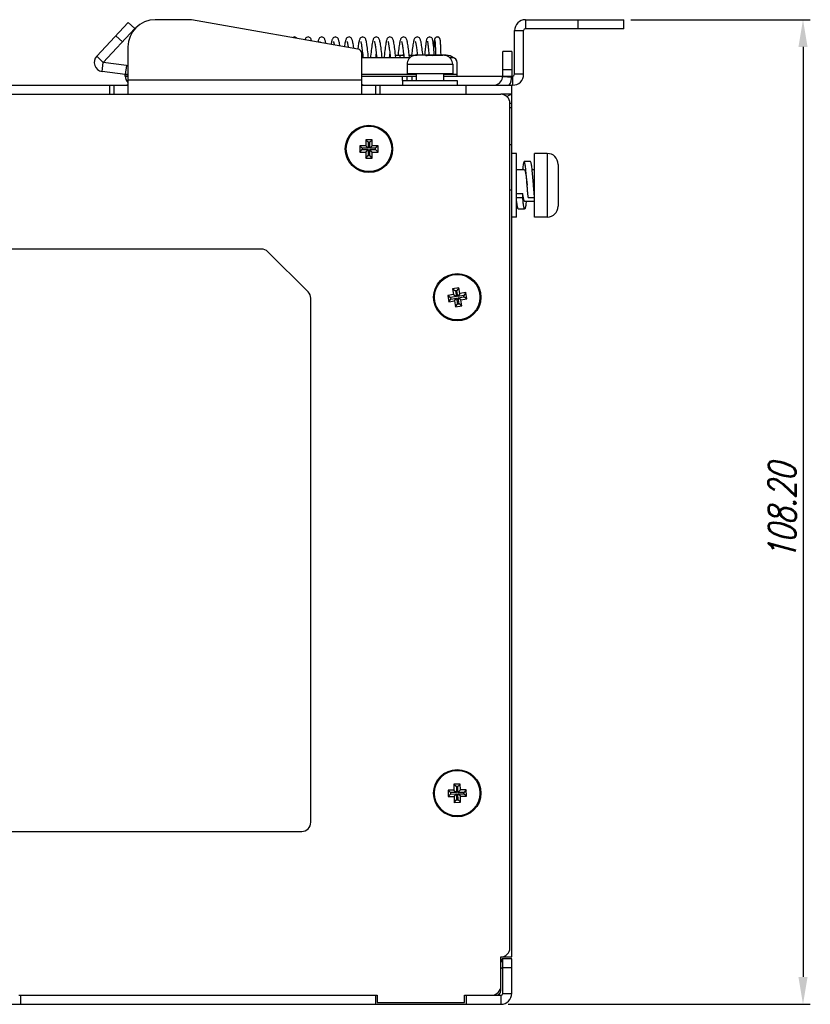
# Model space of a CAD drawing. Extents: x 844 to 1735, y -7 to 623.
# Tile 9 of 20: x 1258 to 1345, y 362 to 470. Entities that reach past the tile are written whole.
import ezdxf

# ---------------------------------------------------------------- set-up
doc = ezdxf.new("R2010")
doc.units = 0
doc.header["$LTSCALE"] = 2
doc.header["$MEASUREMENT"] = 0
doc.header["$PDMODE"] = 3
doc.layers.get('Defpoints').update_dxf_attribs({"linetype": 'CONTINUOUS'})
for name, color, linetype in [('3100320300-SDXF_CONTINUO61', 7, 'CONTINUOUS'), ('3105460500_DXF_CONTINUOU56', 7, 'CONTINUOUS'), ('3991140200_BDXF_CONTINUO48', 7, 'CONTINUOUS'), ('3991140300_CDXF_CONTINUO44', 7, 'CONTINUOUS'), ('3991141300_PDXF_CONTINUO45', 7, 'CONTINUOUS'), ('BACK_PLATE_2DXF_CONTINUO60', 7, 'CONTINUOUS'), ('FORM', 7, 'CONTINUOUS'), ('SCREW_M4_DXF_CONTINUOUS_51', 7, 'CONTINUOUS'), ('SNAP_DXF_CONTINUOUS_LINE', 7, 'CONTINUOUS'), ('SPRING_DXF_CONTINUOUS_LINE', 7, 'CONTINUOUS')]:
    doc.layers.add(name, color=color, linetype=linetype)
doc.styles.get("Standard").update_dxf_attribs({"font": 'txt.shx', "width": 0.75, "oblique": 15})
doc.dimstyles.get("Standard").update_dxf_attribs({"dimtxt": 0.18, "dimasz": 0.18, "dimexe": 0.18, "dimexo": 0.0625, "dimgap": 0.09, "dimtad": 0, "dimtih": 1, "dimtoh": 1, "dimdec": 4, "dimzin": 0, "dimdsep": 46, "dimtxsty": 'Standard', "dimcen": 0.09, "dimadec": 0, "dimazin": 0, "dimtfac": 1, "dimtdec": 4, "dimtofl": 0, "dimtmove": 0, "dimatfit": 3, "dimfxl": 0, "dimtolj": 1, "dimtzin": 0, "dimarcsym": 0})

# ---------------------------------------------------------------- blocks, each defined once
blk = doc.blocks.new('*D4')
at = {"layer": 'Defpoints', "color": 0}
for p in [(1324.39, 470.03), (1310.89, 361.83), (1344.1, 361.83)]:
    blk.add_point(p, dxfattribs=at)
at = {"layer": 'FORM', "color": 0, "lineweight": -2}
for p, q in [((1325.19, 470.03), (1344.9, 470.03)), ((1344.1, 467.03), (1344.1, 364.83)), ((1311.69, 361.83), (1344.9, 361.83))]:
    blk.add_line(p, q, dxfattribs=at)
at = {"layer": 'FORM', "color": 0}
for points in [[(1343.6, 467.03), (1344.6, 467.03), (1344.1, 470.03)], [(1343.6, 364.83), (1344.6, 364.83), (1344.1, 361.83)]]:
    blk.add_solid(points, dxfattribs=at)
at = {"layer": 'FORM', "color": 0, "insert": (1341.8, 415.93), "char_height": 3, "attachment_point": 5, "rotation": 90}
blk.add_mtext('\\A1;108.20', dxfattribs=at)

msp = doc.modelspace()

# ---------------------------------------------------------------- linework, layer by layer
at = {"layer": '3100320300-SDXF_CONTINUO61', "color": 7, "linetype": 'Continuous'}
for p, q in [((1301.292, 466.075), (1301.292, 466.082)), ((1301.501, 466.114), (1301.478, 466.111)), ((1301.501, 466.114), (1301.501, 466.114)), ((1302.595, 466.127), (1301.669, 466.127)), ((1302.595, 466.127), (1301.669, 466.127)), ((1302.71, 466.082), (1302.685, 466.085)), ((1302.74, 466.08), (1302.709, 466.082)), ((1302.775, 466.08), (1302.74, 466.08)), ((1302.879, 466.084), (1302.775, 466.08)), ((1302.79, 466.08), (1302.775, 466.08)), ((1302.79, 466.075), (1302.79, 466.08)), ((1303.185, 466.087), (1303.086, 466.088)), ((1303.382, 466.08), (1303.294, 466.084)), ((1303.382, 466.075), (1303.382, 466.08)), ((1303.4, 466.08), (1303.382, 466.08)), ((1303.435, 466.08), (1303.399, 466.08)), ((1303.466, 466.082), (1303.435, 466.08)), ((1304.504, 466.127), (1303.577, 466.127)), ((1303.577, 466.127), (1304.504, 466.127)), ((1304.672, 466.114), (1304.672, 466.114)), ((1304.782, 466.094), (1304.755, 466.099)), ((1304.816, 466.086), (1304.778, 466.094)), ((1304.828, 466.084), (1304.814, 466.087)), ((1304.838, 466.082), (1304.827, 466.084)), ((1304.85, 466.079), (1304.851, 466.079)), ((1304.88, 466.075), (1304.88, 466.082)), ((1300.586, 465.127), (1300.586, 464.127)), ((1300.586, 465.127), (1305.586, 465.127)), ((1305.586, 465.127), (1305.586, 464.127)), ((1300.086, 463.327), (1300.086, 462.827)), ((1300.086, 463.327), (1306.086, 463.327)), ((1300.586, 464.127), (1305.586, 464.127)), ((1301.586, 464.127), (1301.586, 463.327)), ((1304.586, 464.127), (1304.586, 463.327)), ((1306.086, 463.327), (1306.086, 462.827))]:
    msp.add_line(p, q, dxfattribs=at)
for points in [[(1301.356, 466.086), (1301.342, 466.083), (1301.331, 466.081), (1301.324, 466.08), (1301.322, 466.079)], [(1301.501, 466.114), (1301.47, 466.109), (1301.443, 466.104), (1301.418, 466.099), (1301.394, 466.094), (1301.356, 466.086)], [(1301.669, 466.127), (1301.619, 466.126), (1301.551, 466.121), (1301.501, 466.114)], [(1302.685, 466.085), (1302.667, 466.089), (1302.657, 466.092), (1302.655, 466.093)], [(1303.086, 466.088), (1302.989, 466.087), (1302.879, 466.084)], [(1303.382, 466.08), (1303.295, 466.084), (1303.184, 466.087)], [(1303.507, 466.09), (1303.49, 466.086), (1303.466, 466.082)], [(1303.516, 466.092), (1303.518, 466.093), (1303.517, 466.092), (1303.507, 466.09)], [(1304.672, 466.114), (1304.623, 466.121), (1304.555, 466.126), (1304.504, 466.127)], [(1304.763, 466.098), (1304.742, 466.102), (1304.72, 466.106), (1304.697, 466.11), (1304.672, 466.114)], [(1304.755, 466.099), (1304.73, 466.104), (1304.702, 466.109), (1304.7, 466.11)], [(1304.851, 466.079), (1304.846, 466.08), (1304.838, 466.082)]]:
    msp.add_lwpolyline(points, dxfattribs=at)
for centre, radius, start, end in [((1301.586, 465.127), 1, 107.26001, 180), ((1301.322, 465.988), 0.1, 76.61004, 107.09561), ((1301.324, 465.98), 0.101, 91.22681, 108.27391), ((1301.324, 465.981), 0.0992, 88.82496, 91.21728), ((1301.668, 465.043), 1.085, 96.04289, 98.8682), ((1301.669, 465.039), 1.088, 92.82135, 96.04374), ((1301.669, 465.033), 1.094, 89.99936, 92.82284), ((1302.595, 466.027), 0.1, 38.04501, 90), ((1302.717, 466.377), 0.3, 257.2836, 257.73058), ((1303.082, 460.604), 5.479, 89.95742, 93.05486), ((1303.09, 460.606), 5.477, 86.94466, 90.04308), ((1303.577, 466.027), 0.1, 90, 141.93663), ((1303.575, 466.015), 0.099, 127.28441, 130.57327), ((1303.576, 466.014), 0.101, 87.10657, 127.23926), ((1304.504, 465.033), 1.094, 87.13514, 90.00066), ((1304.504, 465.037), 1.09, 83.91746, 87.13428), ((1304.504, 465.043), 1.085, 81.13178, 83.91604), ((1304.851, 465.988), 0.1, 72.90439, 103.39074), ((1304.849, 465.981), 0.0992, 89.45866, 91.18352), ((1304.849, 465.98), 0.101, 71.72235, 89.4422), ((1304.586, 465.127), 1, 0, 72.73999)]:
    msp.add_arc(centre, radius, start, end, dxfattribs=at)
for points, start_tangent, end_tangent in [([(1301.335, 466.081), (1301.312, 466.076), (1301.297, 466.074), (1301.292, 466.075)], (-0.9767073, -0.214576), (-0.0080798, 0.9999674)), ([(1301.501, 466.114), (1301.452, 466.106), (1301.407, 466.097), (1301.367, 466.088), (1301.335, 466.081)], (-0.9880643, -0.1540422), (-0.9767073, -0.214576)), ([(1302.651, 466.084), (1302.619, 466.094), (1302.598, 466.104), (1302.592, 466.114)], (-0.9754687, 0.2201383), (0.0833735, 0.9965184)), ([(1302.592, 466.114), (1302.593, 466.122), (1302.594, 466.126), (1302.595, 466.127)], (0.0814027, 0.9966813), (1, 0.0000114)), ([(1302.592, 466.114), (1302.629, 466.109), (1302.662, 466.09)], (0.9987736, 0.0495097), (0.7595162, -0.6504883)), ([(1302.79, 466.075), (1302.74, 466.074), (1302.692, 466.078), (1302.653, 466.084)], (-0.9985213, -0.0543627), (-0.9771563, 0.212522)), ([(1303.505, 466.081), (1303.467, 466.076), (1303.426, 466.074), (1303.382, 466.075)], (-0.9859773, -0.1668793), (-0.9985208, 0.0543708)), ([(1303.581, 466.114), (1303.576, 466.106), (1303.561, 466.097), (1303.537, 466.088), (1303.505, 466.081)], (0.0818593, -0.9966439), (-0.9859773, -0.1668793)), ([(1303.577, 466.127), (1303.579, 466.126), (1303.58, 466.122), (1303.581, 466.114)], (1, -0.0000121), (0.0814024, -0.9966813)), ([(1304.849, 466.078), (1304.823, 466.084), (1304.78, 466.094), (1304.729, 466.104), (1304.672, 466.114)], (-0.9831917, 0.1825765), (-0.9880885, 0.1538866)), ([(1304.88, 466.075), (1304.874, 466.074), (1304.854, 466.078), (1304.849, 466.078)], (-0.0079163, -0.9999687), (-0.9831917, 0.1825765))]:
    msp.add_spline(points, degree=3, dxfattribs=dict(at, start_tangent=start_tangent, end_tangent=end_tangent))
at = {"layer": '3105460500_DXF_CONTINUOU56', "color": 7, "linetype": 'Continuous'}
for p, q in [((1296.736, 456.827), (1296.036, 456.827)), ((1296.036, 456.827), (1296.036, 456.177)), ((1296.036, 456.827), (1296.304, 456.559)), ((1296.736, 456.827), (1296.468, 456.559)), ((1296.736, 456.177), (1296.736, 456.827)), ((1296.036, 456.177), (1295.386, 456.177)), ((1295.386, 456.177), (1295.386, 455.477)), ((1295.386, 456.177), (1295.654, 455.909)), ((1295.386, 455.477), (1295.654, 455.745)), ((1296.304, 455.909), (1295.654, 455.909)), ((1295.654, 455.909), (1295.654, 455.745)), ((1295.654, 455.745), (1296.304, 455.745)), ((1296.036, 456.177), (1296.304, 455.909)), ((1296.036, 455.477), (1296.304, 455.745)), ((1296.468, 456.559), (1296.304, 456.559)), ((1296.304, 456.559), (1296.304, 455.909)), ((1296.304, 455.745), (1296.304, 455.095)), ((1296.468, 455.909), (1296.468, 456.559)), ((1296.736, 456.177), (1296.468, 455.909)), ((1297.118, 455.909), (1296.468, 455.909)), ((1296.468, 455.745), (1297.118, 455.745)), ((1296.468, 455.095), (1296.468, 455.745)), ((1296.736, 455.477), (1296.468, 455.745)), ((1297.386, 456.177), (1296.736, 456.177)), ((1297.386, 456.177), (1297.118, 455.909)), ((1297.118, 455.745), (1297.118, 455.909)), ((1297.386, 455.477), (1297.118, 455.745)), ((1297.386, 455.477), (1297.386, 456.177)), ((1295.386, 455.477), (1296.036, 455.477)), ((1296.036, 455.477), (1296.036, 454.827)), ((1296.036, 454.827), (1296.304, 455.095)), ((1296.036, 454.827), (1296.736, 454.827)), ((1296.304, 455.095), (1296.468, 455.095)), ((1296.736, 454.827), (1296.468, 455.095)), ((1296.736, 455.477), (1297.386, 455.477)), ((1296.736, 454.827), (1296.736, 455.477)), ((1306.272, 440.57), (1305.581, 440.458)), ((1305.581, 440.458), (1305.888, 440.237)), ((1305.581, 440.458), (1305.685, 439.817)), ((1306.272, 440.57), (1306.05, 440.263)), ((1306.376, 439.929), (1306.272, 440.57)), ((1305.685, 439.817), (1305.043, 439.713)), ((1305.043, 439.713), (1305.351, 439.491)), ((1305.043, 439.713), (1305.155, 439.022)), ((1305.155, 439.022), (1305.377, 439.329)), ((1305.992, 439.595), (1305.351, 439.491)), ((1305.351, 439.491), (1305.377, 439.329)), ((1305.377, 439.329), (1306.018, 439.433)), ((1305.685, 439.817), (1305.992, 439.595)), ((1305.797, 439.126), (1306.018, 439.433)), ((1306.05, 440.263), (1305.888, 440.237)), ((1305.888, 440.237), (1305.992, 439.595)), ((1306.018, 439.433), (1306.122, 438.792)), ((1306.154, 439.621), (1306.05, 440.263)), ((1306.376, 439.929), (1306.154, 439.621)), ((1306.796, 439.725), (1306.154, 439.621)), ((1306.18, 439.459), (1306.822, 439.563)), ((1306.488, 439.238), (1306.18, 439.459)), ((1306.284, 438.818), (1306.18, 439.459)), ((1307.018, 440.033), (1306.376, 439.929)), ((1306.488, 439.238), (1307.129, 439.342)), ((1307.018, 440.033), (1306.796, 439.725)), ((1306.822, 439.563), (1306.796, 439.725)), ((1307.129, 439.342), (1306.822, 439.563)), ((1307.129, 439.342), (1307.018, 440.033)), ((1305.155, 439.022), (1305.797, 439.126)), ((1305.797, 439.126), (1305.901, 438.484)), ((1305.901, 438.484), (1306.122, 438.792)), ((1305.901, 438.484), (1306.592, 438.596)), ((1306.122, 438.792), (1306.284, 438.818)), ((1306.592, 438.596), (1306.284, 438.818)), ((1306.592, 438.596), (1306.488, 439.238)), ((1305.731, 385.372), (1305.081, 385.362)), ((1305.081, 385.362), (1305.353, 385.098)), ((1305.081, 385.362), (1305.092, 384.662)), ((1306.421, 386.032), (1305.721, 386.022)), ((1305.721, 386.022), (1305.993, 385.758)), ((1305.721, 386.022), (1305.731, 385.372)), ((1305.731, 385.372), (1306.003, 385.108)), ((1306.157, 385.761), (1305.993, 385.758)), ((1305.993, 385.758), (1306.003, 385.108)), ((1306.421, 386.032), (1306.157, 385.761)), ((1306.167, 385.111), (1306.157, 385.761)), ((1306.431, 385.383), (1306.167, 385.111)), ((1306.431, 385.383), (1306.421, 386.032)), ((1307.081, 385.392), (1306.431, 385.383)), ((1307.081, 385.392), (1306.817, 385.12)), ((1307.092, 384.692), (1307.081, 385.392)), ((1305.092, 384.662), (1305.356, 384.934)), ((1305.092, 384.662), (1305.742, 384.672)), ((1306.003, 385.108), (1305.353, 385.098)), ((1305.353, 385.098), (1305.356, 384.934)), ((1305.356, 384.934), (1306.006, 384.944)), ((1305.742, 384.672), (1306.006, 384.944)), ((1305.742, 384.672), (1305.751, 384.022)), ((1305.751, 384.022), (1306.015, 384.294)), ((1306.006, 384.944), (1306.015, 384.294)), ((1306.015, 384.294), (1306.179, 384.297)), ((1306.817, 385.12), (1306.167, 385.111)), ((1306.17, 384.946), (1306.82, 384.956)), ((1306.442, 384.683), (1306.17, 384.946)), ((1306.179, 384.297), (1306.17, 384.946)), ((1306.451, 384.033), (1306.179, 384.297)), ((1306.442, 384.683), (1307.092, 384.692)), ((1306.451, 384.033), (1306.442, 384.683)), ((1306.82, 384.956), (1306.817, 385.12)), ((1307.092, 384.692), (1306.82, 384.956)), ((1305.751, 384.022), (1306.451, 384.033))]:
    msp.add_line(p, q, dxfattribs=at)
for centre in [(1296.386, 455.827), (1306.086, 439.527), (1306.086, 385.027)]:
    msp.add_circle(centre, 2.5, dxfattribs=at)
at = {"layer": '3991140200_BDXF_CONTINUO48', "color": 7, "linetype": 'Continuous'}
for p, q in [((1312.086, 461.827), (1310.886, 461.827)), ((1312.086, 367.027), (1312.086, 461.827)), ((1312.086, 460.827), (1311.886, 460.827)), ((1312.086, 460.327), (1311.886, 460.327)), ((1311.886, 456.327), (1312.086, 456.327)), ((1311.886, 451.327), (1312.086, 451.327)), ((1310.886, 367.027), (1312.086, 367.027))]:
    msp.add_line(p, q, dxfattribs=at)
at = {"layer": '3991140200_BDXF_CONTINUO48', "color": 3, "linetype": 'Continuous'}
msp.add_line((1310.886, 363.327), (1310.886, 363.827), dxfattribs=at)
at = {"layer": '3991140200_BDXF_CONTINUO48', "color": 7, "linetype": 'Continuous'}
msp.add_arc((1311.586, 369.027), 2, 258.34274, 270, dxfattribs=at)
at = {"layer": '3991140200_BDXF_CONTINUO48', "color": 3, "linetype": 'Continuous'}
msp.add_arc((1310.386, 363.327), 0.5, 270, 0, dxfattribs=at)
at = {"layer": '3991140200_BDXF_CONTINUO48', "color": 7, "linetype": 'Continuous', "start_tangent": (0.7069499, 0.7072636), "end_tangent": (1, 0)}
msp.add_spline([(1311.558, 461.552), (1311.636, 461.625), (1311.786, 461.736), (1311.936, 461.804), (1312.086, 461.827)], degree=3, dxfattribs=at)
at = {"layer": '3991140300_CDXF_CONTINUO44', "color": 3, "linetype": 'Continuous'}
for p, q in [((1194.086, 461.827), (1310.886, 461.827)), ((1311.886, 368.027), (1311.886, 460.827)), ((1284.572, 444.827), (1216.986, 444.827)), ((1285.279, 444.534), (1289.693, 440.12)), ((1289.986, 381.827), (1289.986, 439.413)), ((1216.986, 380.827), (1288.986, 380.827)), ((1310.886, 363.827), (1310.886, 367.027)), ((1257.886, 362.827), (1297.286, 362.827)), ((1297.286, 362.827), (1297.286, 362.027)), ((1306.886, 362.827), (1309.886, 362.827)), ((1306.886, 362.027), (1306.886, 362.827)), ((1297.286, 362.027), (1306.886, 362.027))]:
    msp.add_line(p, q, dxfattribs=at)
for centre in [(1296.386, 455.827), (1306.086, 439.527), (1306.086, 385.027)]:
    msp.add_circle(centre, 2.6, dxfattribs=at)
for centre, start, end in [((1310.886, 460.827), 0, 90), ((1284.572, 443.827), 45, 90), ((1288.986, 439.413), 0, 45), ((1288.986, 381.827), 270, 0), ((1310.886, 368.027), 270, 0), ((1309.886, 363.827), 270, 0)]:
    msp.add_arc(centre, 1, start, end, dxfattribs=at)
at = {"layer": '3991141300_PDXF_CONTINUO45', "color": 7, "linetype": 'Continuous'}
for p, q in [((1311.012, 366.827), (1310.886, 366.514)), ((1311.058, 366.815), (1311.012, 366.827)), ((1311.086, 366.823), (1311.045, 366.823)), ((1312.086, 366.827), (1311.086, 366.827)), ((1312.086, 363.027), (1312.086, 366.827)), ((1312.086, 365.827), (1311.086, 365.827)), ((1258.086, 362.827), (1258.086, 361.827)), ((1297.086, 362.827), (1297.086, 361.827)), ((1307.086, 362.827), (1307.086, 361.827)), ((1310.886, 362.827), (1310.886, 361.827)), ((1311.086, 363.027), (1312.086, 363.027)), ((1195.286, 361.827), (1310.886, 361.827))]:
    msp.add_line(p, q, dxfattribs=at)
at = {"layer": '3991141300_PDXF_CONTINUO45', "color": 3, "linetype": 'Continuous'}
for p, q in [((1311.072, 366.798), (1310.886, 366.412)), ((1311.086, 363.027), (1311.086, 366.827)), ((1258.086, 362.827), (1297.086, 362.827)), ((1307.086, 362.827), (1310.886, 362.827))]:
    msp.add_line(p, q, dxfattribs=at)
for centre, radius, start, end in [((1311.086, 367.013), 1.2, 260.39736, 261.78679), ((1310.886, 365.627), 0.2, 27.33319, 81.78679), ((1310.886, 363.027), 0.2, 270, 0)]:
    msp.add_arc(centre, radius, start, end, dxfattribs=at)
at = {"layer": '3991141300_PDXF_CONTINUO45', "color": 7, "linetype": 'Continuous'}
msp.add_arc((1310.886, 363.027), 1.2, 270, 0, dxfattribs=at)
at = {"layer": 'BACK_PLATE_2DXF_CONTINUO60', "color": 7, "linetype": 'Continuous'}
for p, q in [((1276.886, 470.027), (1272.886, 470.027)), ((1295.173, 466.803), (1276.886, 470.027)), ((1269.886, 467.027), (1269.886, 461.827)), ((1312.086, 466.527), (1311.086, 466.527)), ((1312.086, 466.527), (1312.086, 463.827)), ((1295.586, 461.827), (1295.586, 466.31)), ((1299.786, 466.127), (1299.786, 465.827)), ((1304.886, 466.127), (1304.886, 466.083)), ((1312.086, 464.527), (1311.086, 464.527)), ((1269.886, 463.427), (1295.586, 463.427)), ((1311.085, 463.774), (1312.083, 463.72)), ((1311.086, 463.827), (1312.086, 463.827)), ((1267.886, 461.827), (1267.886, 462.827)), ((1268.386, 461.827), (1268.386, 462.827)), ((1297.086, 462.827), (1297.086, 461.827)), ((1297.586, 462.827), (1297.586, 461.827)), ((1307.086, 461.827), (1307.086, 462.827)), ((1312.086, 461.827), (1312.086, 462.827))]:
    msp.add_line(p, q, dxfattribs=at)
at = {"layer": 'BACK_PLATE_2DXF_CONTINUO60', "color": 3, "linetype": 'Continuous'}
for p, q in [((1311.086, 463.827), (1311.086, 466.527)), ((1299.304, 466.127), (1300.201, 466.127)), ((1300.804, 466.127), (1301.669, 466.127)), ((1303.577, 466.127), (1302.595, 466.127)), ((1304.886, 466.127), (1304.504, 466.127)), ((1234.386, 462.827), (1269.886, 462.827)), ((1295.586, 462.827), (1312.086, 462.827))]:
    msp.add_line(p, q, dxfattribs=at)
at = {"layer": 'BACK_PLATE_2DXF_CONTINUO60', "color": 7, "linetype": 'Continuous'}
for centre, radius, start, end in [((1272.886, 467.027), 3, 90, 180), ((1295.086, 466.31), 0.5, 0, 80), ((1310.086, 463.827), 2, 329.8017, 0)]:
    msp.add_arc(centre, radius, start, end, dxfattribs=at)
at = {"layer": 'BACK_PLATE_2DXF_CONTINUO60', "color": 3, "linetype": 'Continuous'}
for centre, radius, start, end in [((1304.886, 464.927), 1.2, 48.24971, 90), ((1310.086, 463.827), 1, 280.86539, 0)]:
    msp.add_arc(centre, radius, start, end, dxfattribs=at)
for points, start_tangent, end_tangent in [([(1269.719, 462.832), (1269.811, 462.852), (1269.868, 462.891)], (0.9950335, 0.0995409), (0.5971211, 0.8021511)), ([(1295.754, 462.832), (1295.661, 462.852), (1295.605, 462.891)], (-0.9950335, 0.0995409), (-0.5971211, 0.8021511))]:
    msp.add_spline(points, degree=3, dxfattribs=dict(at, start_tangent=start_tangent, end_tangent=end_tangent))
at = {"layer": 'SCREW_M4_DXF_CONTINUOUS_51', "color": 7, "linetype": 'Continuous'}
for p, q in [((1312.586, 455.327), (1312.086, 455.327)), ((1312.586, 448.327), (1312.586, 455.327)), ((1315.986, 455.327), (1314.586, 455.327)), ((1314.586, 448.327), (1314.586, 455.327)), ((1315.986, 455.327), (1315.986, 448.327)), ((1312.586, 453.577), (1313.449, 453.577)), ((1314.149, 454.427), (1313.449, 454.427)), ((1314.321, 453.577), (1314.586, 453.577)), ((1317.186, 454.127), (1317.186, 449.527)), ((1312.586, 450.925), (1313.286, 450.925)), ((1312.586, 450.487), (1313.286, 450.487)), ((1313.286, 450.487), (1313.286, 450.925)), ((1313.886, 450.487), (1314.586, 450.487)), ((1312.586, 450.077), (1312.627, 450.077)), ((1312.799, 449.227), (1313.499, 449.227)), ((1313.499, 450.077), (1314.586, 450.077)), ((1312.586, 448.327), (1312.086, 448.327)), ((1315.986, 448.327), (1314.586, 448.327))]:
    msp.add_line(p, q, dxfattribs=at)
for centre, start, end in [((1315.986, 454.127), 360, 90), ((1315.986, 449.527), 270, 0)]:
    msp.add_arc(centre, 1.2, start, end, dxfattribs=at)
for points, start_tangent, end_tangent in [([(1313.45, 454.422), (1313.431, 454.418), (1313.399, 454.351), (1313.366, 454.221), (1313.334, 454.033), (1313.301, 453.791), (1313.277, 453.577)], (-0.9979725, -0.0636467), (-0.1059751, -0.9943688)), ([(1313.449, 453.577), (1313.452, 453.577), (1313.488, 453.547), (1313.524, 453.464), (1313.56, 453.331), (1313.596, 453.153), (1313.632, 452.936), (1313.668, 452.683), (1313.705, 452.403), (1313.741, 452.106), (1313.774, 451.827)], (0.9957263, 0.0923538), (0.1174116, -0.9930833)), ([(1313.774, 451.827), (1313.756, 452.052), (1313.724, 452.454), (1313.691, 452.841), (1313.659, 453.204), (1313.626, 453.532), (1313.594, 453.818), (1313.561, 454.055), (1313.529, 454.237), (1313.496, 454.36), (1313.464, 454.421), (1313.45, 454.422)], (-0.0793284, 0.9968485), (-0.9979725, -0.0636467)), ([(1314.474, 451.827), (1314.456, 452.052), (1314.424, 452.454), (1314.391, 452.841), (1314.359, 453.204), (1314.326, 453.532), (1314.294, 453.818), (1314.261, 454.055), (1314.229, 454.237), (1314.196, 454.36), (1314.164, 454.421), (1314.15, 454.422)], (-0.0793284, 0.9968485), (-0.9979725, -0.0636467)), ([(1313.886, 450.487), (1313.854, 450.852), (1313.821, 451.241), (1313.789, 451.644), (1313.774, 451.827)], (-0.0924799, 0.9957146), (-0.0793284, 0.9968485)), ([(1314.586, 450.487), (1314.554, 450.852), (1314.521, 451.241), (1314.489, 451.644), (1314.474, 451.827)], (-0.0924799, 0.9957146), (-0.0793284, 0.9968485)), ([(1314.586, 450.925), (1314.55, 451.2), (1314.514, 451.497), (1314.477, 451.804), (1314.474, 451.827)], (-0.1366948, 0.9906132), (-0.1174116, 0.9930833)), ([(1312.8, 449.232), (1312.781, 449.237), (1312.749, 449.304), (1312.716, 449.433), (1312.684, 449.621), (1312.651, 449.864), (1312.619, 450.155), (1312.586, 450.487)], (-0.9979725, 0.0636467), (-0.0924799, 0.9957146)), ([(1313.499, 450.078), (1313.468, 450.098), (1313.432, 450.17), (1313.396, 450.292), (1313.359, 450.463), (1313.323, 450.678), (1313.286, 450.925)], (-0.9911682, 0.1326107), (-0.1366948, 0.9906132)), ([(1313.5, 449.232), (1313.481, 449.237), (1313.449, 449.304), (1313.416, 449.433), (1313.384, 449.621), (1313.351, 449.864), (1313.319, 450.155), (1313.286, 450.487)], (-0.9979725, 0.0636467), (-0.0924799, 0.9957146)), ([(1313.672, 450.077), (1313.644, 449.837), (1313.611, 449.6), (1313.579, 449.417), (1313.546, 449.294), (1313.514, 449.234), (1313.5, 449.232)], (-0.1061084, -0.9943546), (-0.9979725, 0.0636467))]:
    msp.add_spline(points, degree=3, dxfattribs=dict(at, start_tangent=start_tangent, end_tangent=end_tangent))
at = {"layer": 'SNAP_DXF_CONTINUOUS_LINE', "color": 7, "linetype": 'Continuous'}
for p, q in [((1266.45, 466.018), (1269.914, 469.732)), ((1270.645, 469.05), (1269.914, 469.732)), ((1313.586, 470.027), (1313.586, 469.027)), ((1319.386, 469.027), (1319.386, 470.027)), ((1324.386, 469.027), (1324.386, 470.027)), ((1312.386, 468.827), (1313.386, 468.827)), ((1313.386, 464.027), (1313.386, 468.827)), ((1324.386, 469.027), (1313.586, 469.027)), ((1269.281, 467.588), (1268.55, 468.27)), ((1266.45, 466.018), (1267.181, 465.336)), ((1267.042, 464.345), (1267.181, 465.336)), ((1269.586, 463.988), (1267.042, 464.345)), ((1269.726, 464.978), (1269.586, 463.988)), ((1269.586, 463.827), (1269.586, 463.988)), ((1269.886, 463.988), (1269.586, 463.988)), ((1269.586, 463.847), (1269.886, 463.847)), ((1269.586, 463.827), (1269.886, 463.827)), ((1300.086, 463.327), (1300.086, 463.827)), ((1300.586, 463.327), (1300.586, 463.827)), ((1301.086, 463.827), (1301.086, 463.327)), ((1312.186, 462.827), (1312.186, 463.827)), ((1313.386, 464.027), (1312.386, 464.027)), ((1312.186, 462.827), (1312.086, 462.827))]:
    msp.add_line(p, q, dxfattribs=at)
at = {"layer": 'SNAP_DXF_CONTINUOUS_LINE', "color": 3, "linetype": 'Continuous'}
for p, q in [((1313.586, 470.027), (1324.386, 470.027)), ((1270.645, 469.05), (1267.181, 465.336)), ((1312.386, 464.027), (1312.386, 468.827)), ((1269.726, 464.978), (1267.181, 465.336)), ((1300.878, 465.827), (1295.586, 465.827)), ((1305.586, 465.827), (1305.295, 465.827)), ((1306.086, 463.827), (1306.086, 465.327)), ((1295.586, 464.027), (1301.586, 464.027)), ((1295.586, 463.827), (1301.586, 463.827)), ((1304.586, 464.027), (1306.086, 464.027)), ((1304.586, 463.827), (1311.086, 463.827)), ((1312.086, 463.827), (1312.186, 463.827))]:
    msp.add_line(p, q, dxfattribs=at)
for centre, radius, start, end in [((1313.586, 468.827), 1.2, 90, 180), ((1305.586, 465.327), 0.5, 0, 90), ((1269.586, 463.988), 1, 72.40969, 82), ((1312.186, 464.027), 0.2, 270, 0)]:
    msp.add_arc(centre, radius, start, end, dxfattribs=at)
at = {"layer": 'SNAP_DXF_CONTINUOUS_LINE', "color": 7, "linetype": 'Continuous'}
for centre, radius, start, end in [((1313.586, 468.827), 0.2, 90, 180), ((1267.181, 465.336), 1, 137, 262), ((1270.586, 463.827), 1, 180, 225), ((1312.186, 464.027), 1.2, 270, 0)]:
    msp.add_arc(centre, radius, start, end, dxfattribs=at)
at = {"layer": 'SPRING_DXF_CONTINUOUS_LINE', "color": 7, "linetype": 'Continuous'}
for p, q in [((1295.161, 466.862), (1295.154, 466.806)), ((1295.672, 466.39), (1295.692, 466.213)), ((1299.304, 466.129), (1299.279, 466.362)), ((1303.675, 467.109), (1303.685, 466.911)), ((1303.685, 466.911), (1303.694, 466.687)), ((1303.694, 466.687), (1303.704, 466.439)), ((1303.704, 466.439), (1303.715, 466.127)), ((1304.302, 466.491), (1304.291, 466.776)), ((1304.315, 466.127), (1304.302, 466.491)), ((1295.692, 466.213), (1295.711, 466.028)), ((1295.711, 466.028), (1295.733, 465.827)), ((1297.203, 466.108), (1297.233, 465.827)), ((1297.836, 465.827), (1297.809, 466.087)), ((1298.7, 466.135), (1298.733, 465.827)), ((1299.336, 465.827), (1299.304, 466.129)), ((1300.18, 466.127), (1300.191, 466.221)), ((1300.199, 466.148), (1300.233, 465.827)), ((1300.836, 465.827), (1300.797, 466.193)), ((1301.68, 466.127), (1301.691, 466.221)), ((1301.689, 466.234), (1301.701, 466.127))]:
    msp.add_line(p, q, dxfattribs=at)
for points in [[(1288.191, 468.127), (1288.113, 468.117), (1288.018, 468.078), (1288.005, 468.067)], [(1288.46, 467.987), (1288.435, 468.02), (1288.36, 468.08), (1288.259, 468.12), (1288.191, 468.127)], [(1289.691, 468.127), (1289.62, 468.119), (1289.521, 468.08), (1289.448, 468.021), (1289.399, 467.958), (1289.364, 467.894), (1289.339, 467.832)], [(1290.081, 467.701), (1290.071, 467.739), (1290.047, 467.818), (1290.019, 467.889), (1289.983, 467.957), (1289.932, 468.022), (1289.858, 468.081), (1289.76, 468.12), (1289.69, 468.127)], [(1291.191, 468.127), (1291.119, 468.119), (1291.021, 468.079), (1290.946, 468.019), (1290.895, 467.952), (1290.859, 467.883), (1290.832, 467.81), (1290.808, 467.731), (1290.785, 467.64), (1290.772, 467.579)], [(1290.973, 467.643), (1290.973, 467.643), (1290.977, 467.632), (1290.986, 467.604), (1290.999, 467.56), (1291.004, 467.538)], [(1291.638, 467.426), (1291.632, 467.463), (1291.611, 467.573), (1291.589, 467.668), (1291.568, 467.752), (1291.545, 467.825), (1291.518, 467.892), (1291.483, 467.957), (1291.433, 468.021), (1291.359, 468.08), (1291.259, 468.12), (1291.19, 468.127)], [(1292.691, 468.127), (1292.621, 468.119), (1292.526, 468.082), (1292.453, 468.026), (1292.403, 467.964), (1292.368, 467.901), (1292.341, 467.837), (1292.318, 467.769), (1292.298, 467.694), (1292.278, 467.608), (1292.258, 467.511), (1292.239, 467.402), (1292.226, 467.323)], [(1292.473, 467.643), (1292.473, 467.643), (1292.477, 467.632), (1292.487, 467.604), (1292.499, 467.56), (1292.512, 467.503), (1292.527, 467.433), (1292.543, 467.351), (1292.557, 467.264)], [(1293.181, 467.154), (1293.168, 467.241), (1293.148, 467.371), (1293.128, 467.486), (1293.107, 467.589), (1293.087, 467.679), (1293.066, 467.758), (1293.043, 467.828), (1293.017, 467.894), (1292.982, 467.958), (1292.932, 468.023), (1292.857, 468.081), (1292.76, 468.12), (1292.691, 468.127)], [(1294.191, 468.127), (1294.119, 468.119), (1294.018, 468.078), (1293.944, 468.017), (1293.895, 467.952), (1293.861, 467.887), (1293.835, 467.82), (1293.812, 467.748), (1293.791, 467.665), (1293.77, 467.57), (1293.749, 467.46), (1293.727, 467.334), (1293.706, 467.192), (1293.688, 467.065)], [(1293.973, 467.642), (1293.973, 467.643), (1293.976, 467.634), (1293.985, 467.608), (1293.997, 467.568), (1294.01, 467.515), (1294.024, 467.45), (1294.038, 467.374), (1294.054, 467.287), (1294.069, 467.189), (1294.086, 467.081), (1294.098, 466.992)], [(1294.717, 466.883), (1294.709, 466.947), (1294.688, 467.103), (1294.668, 467.245), (1294.648, 467.372), (1294.628, 467.486), (1294.608, 467.588), (1294.587, 467.677), (1294.567, 467.756), (1294.544, 467.826), (1294.517, 467.893), (1294.482, 467.958), (1294.432, 468.022), (1294.36, 468.08), (1294.266, 468.118), (1294.19, 468.127)], [(1295.691, 468.127), (1295.62, 468.119), (1295.521, 468.079), (1295.447, 468.02), (1295.397, 467.955), (1295.363, 467.891), (1295.336, 467.824), (1295.313, 467.752), (1295.292, 467.669), (1295.271, 467.573), (1295.249, 467.461), (1295.227, 467.333), (1295.205, 467.189), (1295.183, 467.032), (1295.161, 466.862)], [(1295.473, 467.643), (1295.473, 467.643), (1295.477, 467.631), (1295.488, 467.6), (1295.5, 467.554), (1295.515, 467.493), (1295.53, 467.418), (1295.546, 467.33), (1295.563, 467.23), (1295.58, 467.118), (1295.598, 466.994), (1295.616, 466.859), (1295.634, 466.713), (1295.653, 466.556), (1295.672, 466.39)], [(1296.336, 465.827), (1296.314, 466.041), (1296.289, 466.269), (1296.264, 466.491), (1296.24, 466.703), (1296.215, 466.902), (1296.191, 467.084), (1296.167, 467.247), (1296.144, 467.392), (1296.122, 467.518), (1296.099, 467.627), (1296.076, 467.721), (1296.052, 467.803), (1296.024, 467.877), (1295.988, 467.949), (1295.936, 468.018), (1295.859, 468.08), (1295.759, 468.12), (1295.691, 468.127)], [(1296.795, 467.682), (1296.769, 467.564), (1296.74, 467.411), (1296.713, 467.242), (1296.687, 467.058), (1296.661, 466.862), (1296.636, 466.657), (1296.612, 466.446), (1296.588, 466.231), (1296.565, 466.014), (1296.545, 465.827)], [(1297.191, 468.127), (1297.119, 468.119), (1297.019, 468.079), (1296.946, 468.019), (1296.897, 467.955), (1296.863, 467.891), (1296.836, 467.824), (1296.813, 467.751), (1296.795, 467.682)], [(1296.973, 467.643), (1296.973, 467.642), (1296.978, 467.629), (1296.989, 467.596), (1297.002, 467.546), (1297.017, 467.48), (1297.034, 467.399), (1297.051, 467.304), (1297.068, 467.196), (1297.086, 467.075), (1297.105, 466.941), (1297.124, 466.796), (1297.143, 466.64), (1297.162, 466.473), (1297.182, 466.296), (1297.203, 466.108)], [(1297.809, 466.087), (1297.784, 466.314), (1297.759, 466.534), (1297.735, 466.742), (1297.711, 466.936), (1297.687, 467.114), (1297.664, 467.272), (1297.641, 467.413), (1297.618, 467.535), (1297.596, 467.641), (1297.573, 467.733), (1297.549, 467.813), (1297.521, 467.885), (1297.485, 467.954), (1297.434, 468.021), (1297.359, 468.08), (1297.26, 468.12), (1297.19, 468.127)], [(1298.691, 468.127), (1298.618, 468.119), (1298.52, 468.079), (1298.447, 468.02), (1298.398, 467.957), (1298.363, 467.892), (1298.336, 467.824), (1298.313, 467.749), (1298.29, 467.663), (1298.269, 467.563), (1298.247, 467.448), (1298.225, 467.317), (1298.202, 467.169), (1298.18, 467.005), (1298.157, 466.826), (1298.133, 466.633), (1298.11, 466.429), (1298.086, 466.216), (1298.063, 465.997), (1298.045, 465.827)], [(1298.473, 467.643), (1298.473, 467.643), (1298.477, 467.632), (1298.487, 467.602), (1298.5, 467.555), (1298.515, 467.491), (1298.531, 467.412), (1298.548, 467.319), (1298.566, 467.211), (1298.584, 467.091), (1298.603, 466.958), (1298.622, 466.814), (1298.641, 466.659), (1298.66, 466.494), (1298.68, 466.319), (1298.7, 466.135)], [(1299.279, 466.362), (1299.254, 466.58), (1299.23, 466.785), (1299.206, 466.974), (1299.182, 467.147), (1299.159, 467.301), (1299.136, 467.438), (1299.114, 467.556), (1299.092, 467.659), (1299.069, 467.747), (1299.045, 467.824), (1299.017, 467.894), (1298.981, 467.96), (1298.931, 468.023), (1298.858, 468.081), (1298.76, 468.12), (1298.691, 468.127)], [(1300.191, 468.127), (1300.119, 468.119), (1300.022, 468.08), (1299.95, 468.023), (1299.901, 467.961), (1299.866, 467.897), (1299.838, 467.829), (1299.814, 467.754), (1299.792, 467.668), (1299.77, 467.568), (1299.748, 467.453), (1299.725, 467.32), (1299.703, 467.171), (1299.679, 467.004), (1299.656, 466.822), (1299.632, 466.626), (1299.609, 466.417), (1299.577, 466.127)], [(1299.973, 467.642), (1299.973, 467.643), (1299.977, 467.632), (1299.987, 467.603), (1300, 467.557), (1300.014, 467.494), (1300.03, 467.416), (1300.047, 467.324), (1300.065, 467.217), (1300.083, 467.098), (1300.102, 466.966), (1300.121, 466.822), (1300.14, 466.668), (1300.159, 466.504), (1300.179, 466.33), (1300.199, 466.148)], [(1300.797, 466.193), (1300.774, 466.408), (1300.75, 466.615), (1300.726, 466.812), (1300.703, 466.994), (1300.68, 467.161), (1300.657, 467.311), (1300.635, 467.445), (1300.613, 467.562), (1300.591, 467.662), (1300.568, 467.75), (1300.544, 467.826), (1300.517, 467.894), (1300.481, 467.959), (1300.432, 468.023), (1300.358, 468.081), (1300.26, 468.12), (1300.19, 468.127)], [(1301.691, 468.127), (1301.619, 468.119), (1301.521, 468.079), (1301.447, 468.02), (1301.397, 467.956), (1301.362, 467.888), (1301.334, 467.817), (1301.31, 467.738), (1301.287, 467.647), (1301.264, 467.542), (1301.242, 467.42), (1301.219, 467.28), (1301.196, 467.124), (1301.172, 466.95), (1301.149, 466.761), (1301.125, 466.559), (1301.101, 466.348), (1301.077, 466.127)], [(1301.473, 467.642), (1301.473, 467.643), (1301.476, 467.634), (1301.485, 467.608), (1301.497, 467.565), (1301.511, 467.507), (1301.527, 467.436), (1301.543, 467.35), (1301.559, 467.252), (1301.577, 467.141), (1301.595, 467.018), (1301.613, 466.883), (1301.631, 466.736), (1301.65, 466.578), (1301.67, 466.41), (1301.689, 466.234)], [(1302.304, 466.127), (1302.289, 466.267), (1302.265, 466.482), (1302.242, 466.684), (1302.219, 466.872), (1302.196, 467.045), (1302.174, 467.202), (1302.152, 467.343), (1302.131, 467.469), (1302.11, 467.578), (1302.088, 467.674), (1302.066, 467.757), (1302.043, 467.83), (1302.016, 467.897), (1301.98, 467.961), (1301.931, 468.024), (1301.856, 468.082), (1301.758, 468.12), (1301.69, 468.127)], [(1303.049, 468.127), (1302.986, 468.121), (1302.894, 468.086), (1302.823, 468.032), (1302.777, 467.974), (1302.747, 467.92), (1302.727, 467.869), (1302.711, 467.819), (1302.697, 467.765), (1302.684, 467.705), (1302.671, 467.636), (1302.658, 467.559), (1302.645, 467.472), (1302.631, 467.374), (1302.618, 467.265), (1302.604, 467.144), (1302.589, 467.012), (1302.574, 466.868), (1302.559, 466.713), (1302.543, 466.545), (1302.527, 466.364), (1302.506, 466.127)], [(1302.805, 467.675), (1302.805, 467.674), (1302.808, 467.664), (1302.815, 467.64), (1302.823, 467.603), (1302.831, 467.556), (1302.841, 467.499), (1302.851, 467.431), (1302.861, 467.354), (1302.871, 467.267), (1302.882, 467.171), (1302.893, 467.065), (1302.903, 466.951), (1302.914, 466.829), (1302.926, 466.699), (1302.937, 466.562), (1302.948, 466.417), (1302.96, 466.264), (1302.97, 466.127)], [(1303.57, 466.127), (1303.557, 466.296), (1303.543, 466.489), (1303.528, 466.672), (1303.514, 466.842), (1303.5, 466.997), (1303.487, 467.139), (1303.473, 467.268), (1303.46, 467.383), (1303.447, 467.487), (1303.434, 467.579), (1303.42, 467.661), (1303.407, 467.732), (1303.392, 467.795), (1303.376, 467.852), (1303.355, 467.909), (1303.325, 467.968), (1303.277, 468.03), (1303.207, 468.084), (1303.117, 468.12), (1303.049, 468.127)], [(1303.903, 468.127), (1303.842, 468.121), (1303.756, 468.089), (1303.688, 468.038), (1303.642, 467.981), (1303.617, 467.929), (1303.602, 467.889), (1303.593, 467.854), (1303.586, 467.819), (1303.58, 467.781), (1303.574, 467.739), (1303.568, 467.692), (1303.562, 467.638), (1303.556, 467.576), (1303.55, 467.507), (1303.544, 467.429), (1303.537, 467.343), (1303.531, 467.248), (1303.524, 467.145), (1303.517, 467.032), (1303.509, 466.897)], [(1303.627, 467.725), (1303.627, 467.726), (1303.628, 467.723), (1303.63, 467.712), (1303.633, 467.692), (1303.636, 467.665), (1303.64, 467.63), (1303.644, 467.589), (1303.648, 467.541), (1303.653, 467.487), (1303.657, 467.425), (1303.661, 467.356), (1303.666, 467.281), (1303.671, 467.199), (1303.675, 467.109)], [(1304.291, 466.776), (1304.285, 466.906), (1304.28, 467.027), (1304.274, 467.14), (1304.269, 467.245), (1304.263, 467.34), (1304.258, 467.427), (1304.252, 467.505), (1304.247, 467.575), (1304.242, 467.637), (1304.236, 467.692), (1304.231, 467.74), (1304.225, 467.782), (1304.22, 467.819), (1304.213, 467.854), (1304.204, 467.889), (1304.189, 467.93), (1304.163, 467.982), (1304.117, 468.039), (1304.05, 468.089), (1303.966, 468.121), (1303.903, 468.127)], [(1295.648, 465.827), (1295.676, 466.088), (1295.691, 466.221)], [(1297.149, 465.827), (1297.167, 466.006), (1297.191, 466.221)], [(1298.648, 465.827), (1298.675, 466.082), (1298.691, 466.221)]]:
    msp.add_lwpolyline(points, dxfattribs=at)

# ---------------------------------------------------------------- dimensions: what is measured, and where the dimension line sits
at = {"layer": 'FORM', "color": 2}
dim = msp.add_linear_dim(base=(1344.103, 361.827), p1=(1324.386, 470.027), p2=(1310.886, 361.827), angle=90, dimstyle='Standard', override={"dimtxt": 3, "dimasz": 3, "dimexe": 0.8, "dimexo": 0.8, "dimgap": 0.8, "dimtad": 1, "dimtih": 0, "dimtoh": 0, "dimdec": 2, "dimcen": -0.8, "dimtix": 1, "dimtofl": 1}, dxfattribs=at)
dim.commit()
dim.dimension.update_dxf_attribs({"geometry": '*D4', "text_midpoint": (1341.803, 415.927)})

doc.saveas('drawing.dxf')
